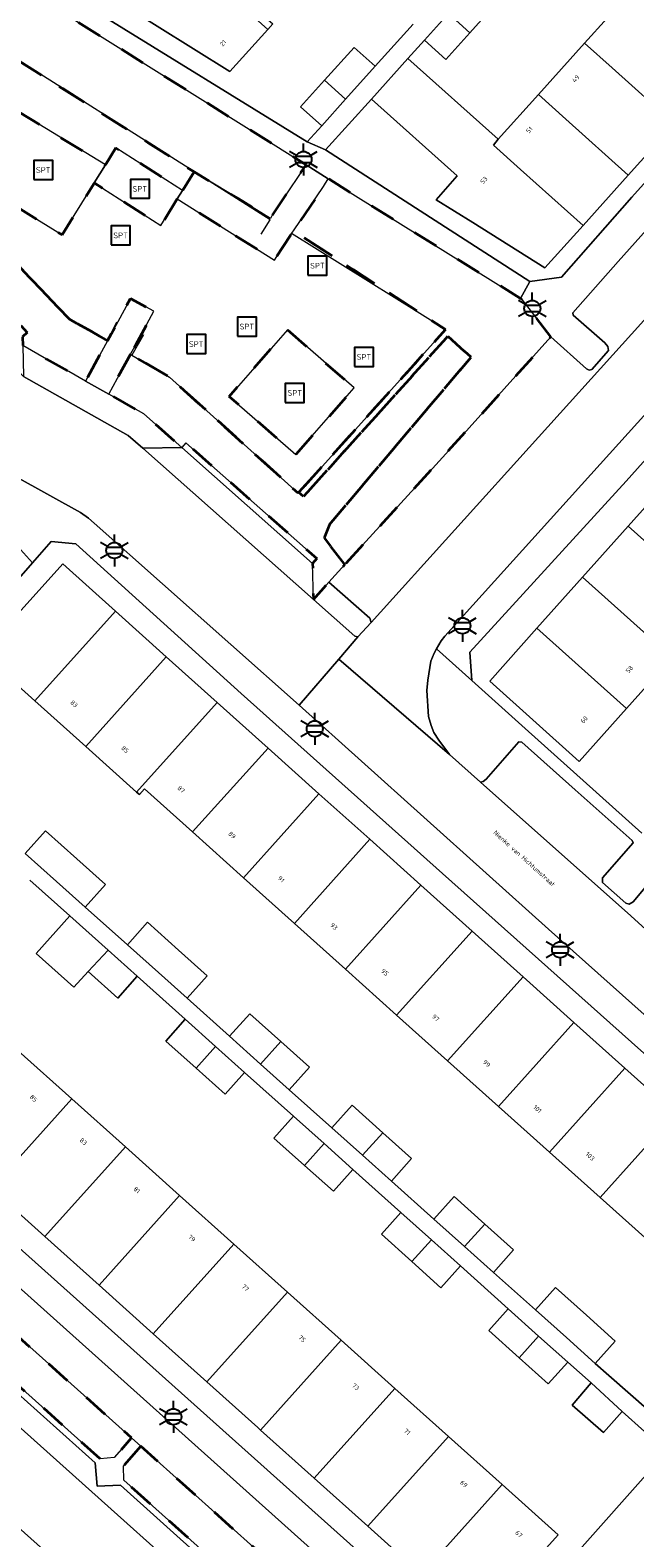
# Model space of a CAD drawing. Extents: x 105780 to 185197, y 477999 to 525027.
# Tile 13 of 256: x 105947 to 105994, y 478491 to 478611. Entities that reach past the tile are written whole.
import ezdxf
from ezdxf.enums import TextEntityAlignment as Align

# ---------------------------------------------------------------- set-up
doc = ezdxf.new("R2010")
doc.units = 0
doc.linetypes.add('XX-HIDDEN', pattern=[4, 2, -2])
for name, color, linetype, lineweight in [('B-GV-GR-MATERIAALGRENS-G', 252, 'XX-HIDDEN', 35), ('B-RO-IE-MEUBILAIR_WEGMEUBILAIR-S', 252, 'Continuous', 25), ('B-RO-IE-TERREINAFSCHEIDING_KUNSTMATIG_HEKWERK-G', 252, 'IE-TERREINAFSCHEIDING-KUNSTMATIG', 18), ('B-XX-KG-KADASTRAAL_BEBOUWING-G', 252, 'Continuous', 20), ('B1-WE-OG-BEBOUWING-T18', 7, 'Continuous', 18), ('B1-WE-OG-TERREIN_ERF-GV', 252, 'Continuous', 18), ('B1-WE-OG-TOPOGRAFIE-T18', 10, 'Continuous', 18), ('B1-WE-VH-VERHARDING_ASFALT-GV', 252, 'Continuous', 18), ('B1-WE-VH-VERHARDING_BETON-GV', 252, 'Continuous', 18), ('B1-WE-VH-VERHARDING_BETONSTRAATSTEEN-GV', 252, 'Continuous', 18), ('B1-WE-VH-VERHARDING_TEGEL-GV', 252, 'Continuous', 18)]:
    doc.layers.add(name, color=color, linetype=linetype, lineweight=lineweight)
doc.styles.add('NLCS-ISO', font='NLCS-ISO.ttf')
doc.styles.add('NLCS-ISO-M200-T18', font='NLCS-ISO.ttf', dxfattribs={"height": 0.36})
doc.linetypes.add('IE-TERREINAFSCHEIDING-KUNSTMATIG', pattern='A,4,[82,NLCS.SHX,S=0.75,R=90,X=0,Y=0],4,-2', length=10)

# ---------------------------------------------------------------- blocks, each defined once
blk = doc.blocks.new('B-SIE-WEG_LICHTMAST-SO')
at = {"ltscale": 0.1}
for p, q in [((0, 1.27), (0, 2.53)), ((-1.1, 0.63), (-2.19, 1.27)), ((1.1, 0.63), (2.19, 1.27)), ((-1.1, -0.63), (-2.19, -1.27)), ((0, -1.27), (0, -2.53)), ((1.1, -0.63), (2.19, -1.27))]:
    blk.add_line(p, q, dxfattribs=at)
at = {"flags": 128}
for points in [[(-1.16, 0.5), (1.16, 0.5)], [(-1.16, -0.5), (1.16, -0.5)]]:
    blk.add_lwpolyline(points, dxfattribs=at)
at = {"ltscale": 0.1}
blk.add_circle((0, 0), 1.27, dxfattribs=at)
at = {"style": 'NLCS-ISO'}
blk.add_attdef('TYPE', text='', height=1.8, dxfattribs=at).set_placement((0, 2.53), align=Align.BOTTOM_CENTER)
blk = doc.blocks.new('SIE-WEG_SPEELTOESTEL-SO')
at = {"flags": 128}
blk.add_lwpolyline([(-0.75, -0.75), (0.75, -0.75), (0.75, 0.75), (-0.75, 0.75)], close=True, dxfattribs=at)
at = {"style": 'NLCS-ISO'}
blk.add_text('SPT', height=0.45, dxfattribs=at).set_placement((0, 0), align=Align.MIDDLE_CENTER)

msp = doc.modelspace()

# ---------------------------------------------------------------- linework, layer by layer
at = {"layer": 'B-GV-GR-MATERIAALGRENS-G', "flags": 128}
for points in [[(105919.553, 478630.513), (105913.404, 478634.267), (105912.294, 478621.137), (105912.185, 478619.855), (105911.937, 478616.726), (105916.429, 478614.744), (105917.104, 478614.023), (105919.923, 478614.089), (105920.288, 478614.431), (105928.677, 478605.488), (105932.425, 478605.882), (105932.217, 478606.101), (105938.255, 478612.859), (105938.707, 478612.572), (105959.538, 478599.356), (105963.018, 478597.24), (105965.579, 478595.683), (105965.719, 478595.922), (105967.988, 478599.314), (105968.39, 478599.915)], [(105961.632, 478595.056), (105958.199, 478597.216), (105956.917, 478595.108), (105951.651, 478598.484), (105951.605, 478598.408), (105949.121, 478594.367), (105942.3, 478598.559), (105941.298, 478597.575), (105934.795, 478603.797), (105938.254, 478607.41), (105944.226, 478601.693), (105945.703, 478604.097), (105952.525, 478599.905), (105953.357, 478601.269), (105958.623, 478597.893), (105959.538, 478599.356), (105938.707, 478612.572), (105938.255, 478612.859), (105932.217, 478606.101), (105932.425, 478605.882), (105932.488, 478605.815), (105934.598, 478603.591), (105949.677, 478587.697), (105951.485, 478586.696), (105952.688, 478585.992), (105953.007, 478586.577), (105954.513, 478589.345), (105956.358, 478588.341), (105954.867, 478585.602), (105954.502, 478584.931), (105957.607, 478583.113), (105967.759, 478573.942), (105967.809, 478573.997), (105979.423, 478586.884), (105968.542, 478593.945), (105967.406, 478594.682), (105967.248, 478594.488), (105966.535, 478593.386), (105965.884, 478592.38)], [(105934.598, 478603.591), (105932.488, 478605.815), (105932.425, 478605.882), (105928.677, 478605.488), (105946.344, 478586.656), (105945.98, 478586.313), (105945.996, 478585.609), (105947.876, 478584.549), (105949.623, 478583.564), (105950.958, 478582.811), (105952.688, 478585.992), (105951.485, 478586.696), (105949.677, 478587.697)], [(105985.454, 478589.272), (105985.339, 478589.344), (105970.148, 478598.819), (105969.759, 478598.201), (105967.406, 478594.682), (105968.542, 478593.945), (105979.423, 478586.884), (105967.809, 478573.997), (105968.182, 478573.663), (105979.612, 478586.352), (105981.435, 478584.692), (105970.242, 478571.453), (105969.835, 478570.401), (105971.461, 478568.288), (105978.655, 478576.186), (105979.431, 478577.049), (105987.751, 478586.296)], [(105954.502, 478584.931), (105952.787, 478581.78), (105955.559, 478580.217), (105958.561, 478577.556), (105958.892, 478577.93), (105969.238, 478568.759), (105968.906, 478568.384), (105968.973, 478565.519), (105970.188, 478566.89), (105971.461, 478568.288), (105969.835, 478570.401), (105970.242, 478571.453), (105981.435, 478584.692), (105979.612, 478586.352), (105968.182, 478573.663), (105967.809, 478573.997), (105967.759, 478573.942), (105957.607, 478583.113)], [(105966.913, 478586.861), (105972.19, 478582.262), (105967.591, 478576.985), (105962.314, 478581.584)], [(105933.448, 478518.094), (105932.076, 478516.602), (105932.123, 478515.447), (105952.111, 478497.521), (105953.224, 478497.642), (105954.596, 478499.176)], [(105955.331, 478498.518), (105953.946, 478496.951), (105953.981, 478495.843), (105973.66, 478478.179), (105973.332, 478477.797), (105975.19, 478476.126), (105977.355, 478478.494), (105977.481, 478478.653)]]:
    msp.add_lwpolyline(points, close=True, dxfattribs=at)
at = {"layer": 'B-RO-IE-TERREINAFSCHEIDING_KUNSTMATIG_HEKWERK-G', "flags": 128}
for points in [[(105964.836, 478594.442), (105965.565, 478595.568), (105938.255, 478612.859), (105932.217, 478606.101), (105949.677, 478587.697), (105952.688, 478585.992), (105953.438, 478587.482)], [(105955.552, 478586.462), (105954.609, 478584.867), (105957.607, 478583.113), (105967.759, 478573.942), (105979.423, 478586.884), (105967.248, 478594.488), (105966.535, 478593.386)]]:
    msp.add_lwpolyline(points, dxfattribs=at)
at = {"layer": 'B-XX-KG-KADASTRAAL_BEBOUWING-G', "flags": 128}
for points in [[(105957.906, 478617.318), (105953.755, 478612.69), (105962.358, 478607.29), (105965.358, 478610.635)], [(105981.964, 478614.477), (105979.644, 478611.89), (105981.33, 478610.37), (105983.654, 478612.962)], [(105994.052, 478613.59), (105990.408, 478609.538), (105992.582, 478607.583), (105997.511, 478603.15), (106000, 478605.918), (106001.162, 478607.214), (106000, 478608.256), (105996.229, 478611.638)], [(105981.33, 478610.37), (105979.644, 478611.89), (105977.745, 478609.772), (105979.434, 478608.257)], [(105973.855, 478607.711), (105972.187, 478609.213), (105969.845, 478606.611), (105971.516, 478605.113)], [(105990.408, 478609.538), (105986.764, 478605.485), (105988.937, 478603.53), (105993.866, 478599.098), (105997.511, 478603.15), (105992.582, 478607.583)], [(105983.581, 478601.944), (105976.445, 478608.323), (105973.564, 478605.122), (105980.348, 478599.034), (105978.675, 478597.16), (105981.574, 478595.342), (105987.274, 478591.768), (105990.289, 478595.12), (105985.36, 478599.552), (105983.21, 478601.486)], [(105971.516, 478605.113), (105969.845, 478606.611), (105967.958, 478604.516), (105969.626, 478603.014)], [(105986.764, 478605.485), (105983.581, 478601.944), (105983.21, 478601.486), (105985.36, 478599.552), (105990.289, 478595.12), (105993.866, 478599.098), (105988.937, 478603.53)], [(105997.481, 478575.363), (105993.871, 478571.325), (106000, 478565.828), (106000.962, 478564.965), (106004.579, 478568.997), (106000, 478573.104)], [(105993.871, 478571.325), (105990.261, 478567.286), (105997.347, 478560.932), (106000, 478563.892), (106000.962, 478564.965), (106000, 478565.828)], [(105953.324, 478564.593), (105949.151, 478568.339), (105942.763, 478561.25), (105946.953, 478557.494)], [(105990.261, 478567.286), (105986.651, 478563.248), (105993.732, 478556.899), (105997.347, 478560.932)], [(105957.338, 478560.992), (105953.324, 478564.593), (105946.953, 478557.494), (105950.971, 478553.892)], [(105986.651, 478563.248), (105982.909, 478559.062), (105989.98, 478552.713), (105993.732, 478556.899)], [(105961.357, 478557.384), (105957.338, 478560.992), (105950.971, 478553.892), (105954.992, 478550.286)], [(105965.388, 478553.767), (105961.357, 478557.384), (105954.992, 478550.286), (105955.214, 478550.087), (105955.626, 478550.528), (105959.413, 478547.129)], [(105969.41, 478550.157), (105965.388, 478553.767), (105959.413, 478547.129), (105963.446, 478543.508)], [(105973.432, 478546.547), (105969.41, 478550.157), (105963.446, 478543.508), (105967.468, 478539.898)], [(105946.182, 478545.432), (105948.653, 478543.219), (105950.928, 478541.183), (105952.528, 478542.971), (105950.257, 478545.007), (105947.784, 478547.222)], [(105977.477, 478542.917), (105973.432, 478546.547), (105967.468, 478539.898), (105971.512, 478536.267)], [(105981.517, 478539.291), (105977.477, 478542.917), (105971.512, 478536.267), (105975.55, 478532.643)], [(105952.75, 478537.771), (105949.72, 478540.49), (105947.049, 478537.513), (105950.034, 478534.835), (105951.16, 478536.091)], [(105954.266, 478538.195), (105956.717, 478536), (105958.982, 478533.973), (105960.579, 478535.757), (105958.317, 478537.783), (105955.865, 478539.981)], [(105985.545, 478535.676), (105981.517, 478539.291), (105975.55, 478532.643), (105979.578, 478529.028)], [(105952.75, 478537.771), (105951.16, 478536.091), (105953.505, 478533.988), (105955.049, 478535.709)], [(105989.572, 478532.062), (105985.545, 478535.676), (105979.578, 478529.028), (105983.605, 478525.412)], [(105958.846, 478532.303), (105957.301, 478530.582), (105959.692, 478528.437), (105961.236, 478530.159)], [(105962.35, 478530.958), (105964.799, 478528.765), (105966.395, 478530.544), (105963.945, 478532.74)], [(105993.6, 478528.447), (105989.572, 478532.062), (105983.605, 478525.412), (105987.632, 478521.798)], [(105961.236, 478530.159), (105959.692, 478528.437), (105961.991, 478526.375), (105963.535, 478528.097)], [(105966.395, 478530.544), (105964.799, 478528.765), (105967.066, 478526.736), (105968.659, 478528.516)], [(105949.863, 478526.013), (105945.619, 478529.819), (105939.25, 478522.716), (105943.493, 478518.911)], [(105997.615, 478524.843), (105993.6, 478528.447), (105987.632, 478521.798), (105991.649, 478518.191)], [(105954.106, 478522.208), (105949.863, 478526.013), (105943.493, 478518.911), (105947.736, 478515.105)], [(105970.433, 478523.721), (105972.863, 478521.546), (105974.456, 478523.322), (105972.026, 478525.5)], [(105967.398, 478524.631), (105965.854, 478522.909), (105968.268, 478520.744), (105969.812, 478522.465)], [(106001.635, 478521.237), (106000, 478522.703), (105997.615, 478524.843), (105991.649, 478518.191), (105995.668, 478514.583)], [(105974.456, 478523.322), (105972.863, 478521.546), (105975.142, 478519.506), (105976.732, 478521.282)], [(105958.394, 478518.362), (105954.106, 478522.208), (105947.736, 478515.105), (105952.025, 478511.259)], [(105969.812, 478522.465), (105968.268, 478520.744), (105970.551, 478518.696), (105972.095, 478520.417)], [(105962.683, 478514.516), (105958.394, 478518.362), (105952.025, 478511.259), (105956.313, 478507.413)], [(105978.502, 478516.497), (105980.926, 478514.327), (105982.516, 478516.099), (105980.091, 478518.272)], [(105975.892, 478517.012), (105974.347, 478515.29), (105976.754, 478513.131), (105978.298, 478514.853)], [(105982.516, 478516.099), (105980.926, 478514.327), (105983.211, 478512.282), (105984.798, 478514.054)], [(105966.926, 478510.711), (105962.683, 478514.516), (105956.313, 478507.413), (105960.556, 478503.608)], [(105978.298, 478514.853), (105976.754, 478513.131), (105979.059, 478511.063), (105980.604, 478512.785)], [(105986.526, 478509.314), (105988.976, 478507.12), (105991.258, 478505.078), (105992.841, 478506.847), (105990.562, 478508.889), (105988.112, 478511.085)], [(105971.17, 478506.905), (105966.926, 478510.711), (105960.556, 478503.608), (105964.579, 478500), (105964.8, 478499.802)], [(105984.377, 478509.399), (105982.833, 478507.678), (105985.239, 478505.52), (105986.783, 478507.241)], [(105986.783, 478507.241), (105985.239, 478505.52), (105987.545, 478503.451), (105989.089, 478505.172)], [(105975.413, 478503.1), (105971.17, 478506.905), (105964.8, 478499.802), (105969.043, 478495.997)], [(105979.656, 478499.295), (105975.413, 478503.1), (105969.043, 478495.997), (105973.286, 478492.191)], [(105990.922, 478503.528), (105989.421, 478501.768), (105991.911, 478499.601), (105993.374, 478501.264)], [(105983.9, 478495.489), (105979.656, 478499.295), (105973.286, 478492.191), (105977.53, 478488.385)], [(105983.9, 478495.489), (105977.53, 478488.385), (105981.959, 478484.413), (105988.33, 478491.516)]]:
    msp.add_lwpolyline(points, close=True, dxfattribs=at)
at = {"layer": 'B1-WE-OG-TERREIN_ERF-GV', "flags": 128}
for points in [[(105972.285, 478619.064), (105968.646, 478615.007), (105965.406, 478611.394), (105965.757, 478611.08), (105965.358, 478610.635), (105962.358, 478607.29), (105953.755, 478612.69), (105957.906, 478617.318), (105961.544, 478621.376), (105965.183, 478625.433), (105968.822, 478629.491), (105972.461, 478633.549), (105976.1, 478637.606), (105979.739, 478641.664), (105983.377, 478645.721), (105987.15, 478649.928), (105994.252, 478643.557), (105990.48, 478639.352), (105986.841, 478635.294), (105983.202, 478631.237), (105979.563, 478627.179), (105975.924, 478623.122)], [(106015.427, 478581.094), (106011.811, 478577.062), (106008.195, 478573.03), (106004.579, 478568.997), (106000.962, 478564.965), (106000, 478563.892), (105997.347, 478560.932), (105993.732, 478556.899), (105989.98, 478552.713), (105982.909, 478559.062), (105986.651, 478563.248), (105990.261, 478567.286), (105993.871, 478571.325), (105997.481, 478575.363), (106000, 478578.181), (106001.092, 478579.399), (106004.709, 478583.432), (106008.325, 478587.464), (106011.941, 478591.496), (106015.557, 478595.529), (106019.307, 478599.71), (106026.409, 478593.34), (106022.66, 478589.159), (106019.044, 478585.127)]]:
    msp.add_lwpolyline(points, close=True, dxfattribs=at)
for points in [[(106004.801, 478611.271), (106001.162, 478607.214), (106000, 478605.918), (105997.511, 478603.15), (105993.866, 478599.098), (105990.289, 478595.12), (105987.274, 478591.768), (105981.574, 478595.342), (105978.675, 478597.16), (105980.348, 478599.034), (105973.564, 478605.122), (105969.941, 478601.097), (105986.091, 478590.685), (105988.581, 478591.031), (105994.143, 478597.346), (106000, 478603.882), (106015.063, 478620.691)], [(105983.654, 478612.962), (105981.33, 478610.37), (105979.434, 478608.257), (105977.745, 478609.772), (105976.445, 478608.323), (105983.581, 478601.944), (105986.764, 478605.485), (105990.408, 478609.538), (105994.052, 478613.59)], [(105952.073, 478611.87), (105968.476, 478601.736), (105969.626, 478603.014), (105967.958, 478604.516), (105969.845, 478606.611), (105972.187, 478609.213), (105973.855, 478607.711), (105976.852, 478611.041)], [(106000, 478581.921), (105993.701, 478574.884), (105981.339, 478561.354), (105981.507, 478559.105), (105985.972, 478555.09), (105990.312, 478551.188), (105994.941, 478547.027)], [(106000, 478525.251), (105979.188, 478543.846), (105963.256, 478558.08), (105950.191, 478569.929), (105948.25, 478570.121), (105946.759, 478568.417), (105935.372, 478555.399)], [(105995.668, 478514.583), (105991.649, 478518.191), (105987.632, 478521.798), (105983.605, 478525.412), (105979.578, 478529.028), (105975.55, 478532.643), (105971.512, 478536.267), (105967.468, 478539.898), (105963.446, 478543.508), (105959.413, 478547.129), (105955.626, 478550.528), (105955.214, 478550.087), (105954.992, 478550.286), (105950.971, 478553.892), (105946.953, 478557.494), (105942.763, 478561.25), (105949.151, 478568.339), (105953.324, 478564.593), (105957.338, 478560.992), (105961.357, 478557.384), (105965.388, 478553.767), (105969.41, 478550.157), (105973.432, 478546.547), (105977.477, 478542.917), (105981.517, 478539.291), (105985.545, 478535.676), (105989.572, 478532.062), (105993.6, 478528.447), (105997.615, 478524.843)], [(105946.182, 478545.432), (105947.784, 478547.222), (105950.257, 478545.007), (105952.528, 478542.971), (105950.928, 478541.183), (105954.266, 478538.195), (105955.865, 478539.981), (105958.317, 478537.783), (105960.579, 478535.757), (105958.982, 478533.973), (105962.35, 478530.958), (105963.945, 478532.74), (105966.395, 478530.544), (105968.659, 478528.516), (105967.066, 478526.736), (105970.433, 478523.721), (105972.026, 478525.5), (105974.456, 478523.322), (105976.732, 478521.282), (105975.142, 478519.506), (105978.502, 478516.497), (105980.091, 478518.272), (105982.516, 478516.099), (105984.798, 478514.054), (105983.211, 478512.282), (105986.526, 478509.314), (105988.112, 478511.085), (105990.562, 478508.889), (105992.841, 478506.847), (105991.258, 478505.078), (105992.338, 478504.111), (105995.534, 478501.296)], [(105983.131, 478482.571), (105996.904, 478498.102), (105993.374, 478501.264), (105991.911, 478499.601), (105989.421, 478501.768), (105990.922, 478503.528), (105989.089, 478505.172), (105987.545, 478503.451), (105985.239, 478505.52), (105982.833, 478507.678), (105984.377, 478509.399), (105980.604, 478512.785), (105979.059, 478511.063), (105976.754, 478513.131), (105974.347, 478515.29), (105975.892, 478517.012), (105972.095, 478520.417), (105970.551, 478518.696), (105968.268, 478520.744), (105965.854, 478522.909), (105967.398, 478524.631), (105963.535, 478528.097), (105961.991, 478526.375), (105959.692, 478528.437), (105957.301, 478530.582), (105958.846, 478532.303), (105955.049, 478535.709), (105953.505, 478533.988), (105951.16, 478536.091), (105950.034, 478534.835), (105947.049, 478537.513), (105949.72, 478540.49), (105946.563, 478543.322)], [(105945.619, 478529.819), (105949.863, 478526.013), (105954.106, 478522.208), (105958.394, 478518.362), (105962.683, 478514.516), (105966.926, 478510.711), (105971.17, 478506.905), (105975.413, 478503.1), (105979.656, 478499.295), (105983.9, 478495.489), (105988.33, 478491.516), (105981.959, 478484.413)], [(105977.53, 478488.385), (105973.286, 478492.191), (105969.043, 478495.997), (105964.8, 478499.802), (105964.579, 478500), (105960.556, 478503.608), (105956.313, 478507.413), (105952.025, 478511.259), (105947.736, 478515.105), (105943.493, 478518.911)], [(105942.176, 478517.366), (105981.157, 478482.465)]]:
    msp.add_lwpolyline(points, dxfattribs=at)
at = {"layer": 'B1-WE-VH-VERHARDING_ASFALT-GV', "flags": 128}
msp.add_lwpolyline([(106018.401, 478613.654), (106003.371, 478596.811), (106000, 478593.033), (105973.548, 478563.706), (105972.478, 478562.566), (105970.972, 478560.805), (105979.746, 478553.264), (105978.888, 478554.388), (105978.505, 478554.991), (105978.276, 478555.563), (105978.07, 478556.26), (105977.94, 478558.329), (105978.015, 478559.136), (105978.257, 478560.649), (105978.513, 478561.273), (105978.715, 478561.616), (105979.087, 478562.248), (105979.365, 478562.634), (106000, 478585.501), (106007.79, 478594.159), (106009.599, 478596.191), (106030.722, 478619.908)], dxfattribs=at)
for points in [[(105927.084, 478527.766), (105879.093, 478570.78), (105877.1, 478568.555), (105897.135, 478550.629), (105897.948, 478549.896), (105914.536, 478534.955), (105915.289, 478534.278), (105919.795, 478530.219), (105932.701, 478518.758), (105933.448, 478518.094), (105954.596, 478499.176), (105955.331, 478498.518), (105977.481, 478478.653), (105977.355, 478478.494), (105978.095, 478477.823), (105980.409, 478479.971)], [(105982.19, 478551.068), (105979.746, 478553.264), (105970.972, 478560.805), (105967.853, 478557.157), (105987.573, 478539.438), (106000, 478528.342), (106004.528, 478524.299), (106007.867, 478527.961), (106004.991, 478530.57), (106000, 478535.096), (105994.062, 478540.482)], [(105937.994, 478506.979), (105934.042, 478502.485), (105950.904, 478487.385), (105980.251, 478461.081), (105980.613, 478460.756), (105984.566, 478465.237), (105983.659, 478466.045)]]:
    msp.add_lwpolyline(points, close=True, dxfattribs=at)
at = {"layer": 'B1-WE-VH-VERHARDING_BETON-GV', "flags": 128}
msp.add_lwpolyline([(105954.867, 478585.602), (105956.358, 478588.341), (105954.513, 478589.345), (105953.007, 478586.577), (105952.688, 478585.992), (105950.958, 478582.811), (105952.787, 478581.78), (105954.502, 478584.931)], close=True, dxfattribs=at)
at = {"layer": 'B1-WE-VH-VERHARDING_BETONSTRAATSTEEN-GV', "flags": 128}
for points in [[(105937.774, 478620.845), (105930.867, 478625.177), (105914.087, 478635.724), (105912.726, 478636.579), (105895.87, 478647.173), (105895.075, 478645.764), (105900.839, 478642.191), (105902.324, 478641.27), (105909.797, 478636.462), (105912.021, 478635.109), (105913.404, 478634.267), (105919.553, 478630.513), (105968.39, 478599.915), (105970.148, 478598.819), (105985.339, 478589.344), (105986.091, 478590.685), (105969.941, 478601.097), (105968.476, 478601.736), (105952.073, 478611.87), (105948.147, 478614.368), (105942.452, 478617.915)], [(105958.561, 478577.556), (105955.476, 478577.484), (105968.973, 478565.519), (105968.906, 478568.384)], [(105970.188, 478566.89), (105968.973, 478565.519), (105972.242, 478562.621), (105972.478, 478562.566), (105973.548, 478563.706), (105973.425, 478564.046)], [(105896.332, 478546.848), (105894.48, 478546.795), (105894.28, 478548.727), (105878.761, 478562.655), (105876.335, 478562.25), (105919.555, 478523.507), (105931.152, 478513.111), (105937.994, 478506.979), (105983.659, 478466.045), (105983.644, 478468.742), (105975.974, 478475.422), (105975.19, 478476.126), (105973.332, 478477.797), (105953.715, 478495.429), (105951.882, 478495.358), (105951.706, 478497.214), (105931.818, 478515.031), (105930.023, 478514.981), (105929.846, 478516.856), (105921.83, 478524.081), (105913.704, 478531.404), (105911.838, 478531.236), (105911.702, 478533.037)], [(105996.523, 478544.321), (105994.266, 478541.591), (105993.93, 478541.422), (105993.668, 478541.495), (105991.819, 478543.135), (105991.839, 478543.5), (105994.248, 478546.256), (105994.171, 478546.453), (105989.672, 478550.468), (105985.454, 478554.231), (105985.224, 478554.258), (105982.624, 478551.31), (105982.403, 478551.127), (105982.19, 478551.068), (105994.062, 478540.482), (106000, 478535.096), (106004.991, 478530.57), (106007.867, 478527.961), (106007.978, 478528.445), (106010.731, 478531.582), (106004.736, 478536.957), (106000, 478541.203)]]:
    msp.add_lwpolyline(points, close=True, dxfattribs=at)
for points in [[(105902.103, 478613.101), (105913.226, 478608.137), (105942.343, 478576.956), (105942.532, 478576.802), (105942.775, 478576.709), (105950.558, 478572.404), (105951.183, 478571.947), (105951.63, 478571.551), (105967.853, 478557.157), (105970.972, 478560.805), (105972.478, 478562.566), (105972.242, 478562.621), (105968.973, 478565.519), (105955.476, 478577.484), (105954.333, 478578.497), (105946.053, 478583.166), (105931.204, 478598.953), (105930.624, 478599.57), (105917.104, 478614.023)], [(106000, 478600.012), (105993.061, 478592.262), (105989.475, 478588.207), (105989.522, 478588.008), (105992.01, 478585.825), (105992.254, 478585.531), (105992.297, 478585.237), (105990.994, 478583.72), (105990.777, 478583.662), (105990.561, 478583.766), (105987.751, 478586.296), (105979.431, 478577.049), (105978.655, 478576.186), (105971.461, 478568.288), (105970.188, 478566.89), (105973.425, 478564.046), (105973.548, 478563.706), (106000, 478593.033)]]:
    msp.add_lwpolyline(points, dxfattribs=at)
at = {"layer": 'B1-WE-VH-VERHARDING_TEGEL-GV', "flags": 128}
for points in [[(105880.355, 478632.421), (105905.059, 478606.228), (105907.662, 478603.475), (105909.706, 478605.623), (105911.704, 478605.835), (105918.588, 478598.589), (105940.654, 478575.042), (105944.41, 478571.033), (105945.816, 478569.467), (105946.759, 478568.417), (105948.25, 478570.121), (105950.191, 478569.929), (105963.256, 478558.08), (105979.188, 478543.846), (106000, 478525.251)], [(106030.722, 478619.908), (106009.599, 478596.191), (106007.79, 478594.159), (106000, 478585.501), (105979.365, 478562.634), (105979.087, 478562.248), (105978.715, 478561.616), (105981.507, 478559.105), (105981.339, 478561.354), (105993.701, 478574.884), (106000, 478581.921), (106017.201, 478601.139), (106018.877, 478601.278), (106019.019, 478601.149), (106020.612, 478602.95), (106023.716, 478606.46), (106027.174, 478610.37), (106029.972, 478613.533)], [(106000, 478528.342), (105987.573, 478539.438), (105967.853, 478557.157), (105951.63, 478571.551), (105951.183, 478571.947), (105950.558, 478572.404), (105942.775, 478576.709), (105942.532, 478576.802), (105942.343, 478576.956), (105913.226, 478608.137), (105902.103, 478613.101)], [(105976.852, 478611.041), (105973.855, 478607.711), (105971.516, 478605.113), (105969.626, 478603.014), (105968.476, 478601.736), (105969.941, 478601.097), (105973.564, 478605.122), (105976.445, 478608.323), (105977.745, 478609.772), (105979.644, 478611.89)], [(106000, 478603.882), (105994.143, 478597.346), (105988.581, 478591.031), (105986.091, 478590.685), (105985.339, 478589.344), (105985.454, 478589.272), (105987.751, 478586.296), (105990.561, 478583.766), (105990.777, 478583.662), (105990.994, 478583.72), (105992.297, 478585.237), (105992.254, 478585.531), (105992.01, 478585.825), (105989.522, 478588.008), (105989.475, 478588.207), (105993.061, 478592.262), (106000, 478600.012)], [(105935.372, 478555.399), (105946.759, 478568.417), (105945.816, 478569.467)], [(105874.474, 478563.918), (105876.335, 478562.25), (105878.761, 478562.655), (105894.28, 478548.727), (105894.48, 478546.795), (105896.332, 478546.848), (105911.702, 478533.037), (105911.838, 478531.236), (105913.704, 478531.404), (105921.83, 478524.081), (105929.846, 478516.856), (105930.023, 478514.981), (105931.818, 478515.031), (105951.706, 478497.214), (105951.882, 478495.358), (105953.715, 478495.429), (105973.332, 478477.797)], [(105994.941, 478547.027), (105990.312, 478551.188), (105985.972, 478555.09), (105981.507, 478559.105), (105978.715, 478561.616), (105978.513, 478561.273), (105978.257, 478560.649), (105978.015, 478559.136), (105977.94, 478558.329), (105978.07, 478556.26), (105978.276, 478555.563), (105978.505, 478554.991), (105978.888, 478554.388), (105979.746, 478553.264), (105982.19, 478551.068), (105982.403, 478551.127), (105982.624, 478551.31), (105985.224, 478554.258), (105985.454, 478554.231), (105989.672, 478550.468), (105994.171, 478546.453), (105994.248, 478546.256), (105991.839, 478543.5), (105991.819, 478543.135), (105993.668, 478541.495), (105993.93, 478541.422), (105994.266, 478541.591), (105996.523, 478544.321)], [(105995.534, 478501.296), (105992.338, 478504.111), (105991.258, 478505.078), (105988.976, 478507.12), (105986.526, 478509.314), (105983.211, 478512.282), (105980.926, 478514.327), (105978.502, 478516.497), (105975.142, 478519.506), (105972.863, 478521.546), (105970.433, 478523.721), (105967.066, 478526.736), (105964.799, 478528.765), (105962.35, 478530.958), (105958.982, 478533.973), (105956.717, 478536), (105954.266, 478538.195), (105950.928, 478541.183), (105948.653, 478543.219), (105946.182, 478545.432)], [(105946.563, 478543.322), (105949.72, 478540.49), (105952.75, 478537.771), (105955.049, 478535.709), (105958.846, 478532.303), (105961.236, 478530.159), (105963.535, 478528.097), (105967.398, 478524.631), (105969.812, 478522.465), (105972.095, 478520.417), (105975.892, 478517.012), (105978.298, 478514.853), (105980.604, 478512.785), (105984.377, 478509.399), (105986.783, 478507.241), (105989.089, 478505.172), (105990.922, 478503.528), (105993.374, 478501.264), (105996.904, 478498.102)], [(106058.17, 478476.235), (106016.542, 478513.48), (106004.528, 478524.299), (106002.973, 478522.594), (106010.803, 478515.599), (106010.845, 478512.903), (106000, 478501.205), (105999.574, 478500.73), (105998.024, 478499.056), (105998.015, 478499.064), (105996.904, 478498.102), (105983.131, 478482.571)], [(105973.66, 478478.179), (105953.981, 478495.843), (105953.946, 478496.951), (105955.331, 478498.518), (105954.596, 478499.176), (105953.224, 478497.642), (105952.111, 478497.521), (105932.123, 478515.447)]]:
    msp.add_lwpolyline(points, dxfattribs=at)
for points in [[(105952.525, 478599.905), (105945.703, 478604.097), (105944.226, 478601.693), (105942.3, 478598.559), (105949.121, 478594.367), (105951.605, 478598.408), (105951.651, 478598.484)], [(105952.525, 478599.905), (105951.651, 478598.484), (105956.917, 478595.108), (105958.199, 478597.216), (105958.623, 478597.893), (105953.357, 478601.269)], [(105963.018, 478597.24), (105959.538, 478599.356), (105958.623, 478597.893), (105958.199, 478597.216), (105961.632, 478595.056), (105965.884, 478592.38), (105966.535, 478593.386), (105967.248, 478594.488), (105967.406, 478594.682), (105969.759, 478598.201), (105970.148, 478598.819), (105968.39, 478599.915), (105967.988, 478599.314), (105965.719, 478595.922), (105965.579, 478595.683)], [(105966.913, 478586.861), (105962.314, 478581.584), (105967.591, 478576.985), (105972.19, 478582.262)], [(105952.787, 478581.78), (105950.958, 478582.811), (105949.623, 478583.564), (105947.876, 478584.549), (105945.996, 478585.609), (105946.053, 478583.166), (105954.333, 478578.497), (105955.476, 478577.484), (105958.561, 478577.556), (105955.559, 478580.217)], [(105958.892, 478577.93), (105958.561, 478577.556), (105968.906, 478568.384), (105969.238, 478568.759)], [(105919.598, 478537.581), (105918.487, 478538.588), (105905.341, 478550.328), (105880.651, 478572.518), (105879.093, 478570.78), (105927.084, 478527.766), (105980.409, 478479.971), (105981.927, 478481.711), (105982.703, 478482.548), (105981.157, 478482.465), (105942.176, 478517.366)]]:
    msp.add_lwpolyline(points, close=True, dxfattribs=at)

# ---------------------------------------------------------------- block references
at = {"layer": 'B-RO-IE-MEUBILAIR_WEGMEUBILAIR-S', "xscale": 0.5, "yscale": 0.5, "zscale": 0.5}
for p in [(105968.188, 478600.347), (105986.28, 478588.553), (105953.235, 478569.405), (105980.756, 478563.444), (105969.078, 478555.292), (105988.481, 478537.805), (105957.898, 478500.852)]:
    msp.add_blockref('B-SIE-WEG_LICHTMAST-SO', p, dxfattribs=at)
at = {"layer": 'B-RO-IE-MEUBILAIR_WEGMEUBILAIR-S'}
for p in [(105947.609, 478599.506), (105955.252, 478598.018), (105953.73, 478594.332), (105969.291, 478591.937), (105963.713, 478587.118), (105959.705, 478585.733), (105972.967, 478584.713), (105967.502, 478581.871)]:
    msp.add_blockref('SIE-WEG_SPEELTOESTEL-SO', p, dxfattribs=at)

# ---------------------------------------------------------------- texts
at = {"layer": 'B1-WE-OG-BEBOUWING-T18', "style": 'NLCS-ISO-M200-T18'}
for s, rotation, p in [('21', 48.1, (105961.832, 478609.55)), ('49', 48, (105989.707, 478606.737)), ('51', 48, (105986.041, 478602.681)), ('53', 48, (105982.453, 478598.703)), ('58', 48.1, (105993.957, 478559.998)), ('83', 318.1, (105950.051, 478557.269)), ('60', 48.1, (105990.382, 478556.01)), ('85', 318.1, (105954.081, 478553.656)), ('87', 318.1, (105958.512, 478550.492)), ('89', 318.1, (105962.539, 478546.876)), ('91', 318.1, (105966.426, 478543.387)), ('93', 318.1, (105970.594, 478539.646)), ('95', 318.1, (105974.621, 478536.031)), ('97', 318.1, (105978.648, 478532.416)), ('99', 318.1, (105982.675, 478528.801)), ('85', 315, (105946.842, 478526.045)), ('101', 318.1, (105986.686, 478525.2)), ('83', 318.9, (105950.787, 478522.627)), ('103', 318.1, (105990.854, 478521.459)), ('81', 318.7, (105955.01, 478518.795)), ('79', 318.9, (105959.362, 478514.975)), ('77', 316.3, (105963.594, 478511.056)), ('75', 318, (105968.074, 478507.028)), ('73', 318, (105972.318, 478503.222)), ('71', 318.6, (105976.382, 478499.664)), ('69', 317.7, (105980.872, 478495.54)), ('67', 318.1, (105985.22, 478491.578))]:
    msp.add_text(s, height=0.36, rotation=rotation, dxfattribs=at).set_placement(p, align=Align.MIDDLE)
at = {"layer": 'B1-WE-OG-TOPOGRAFIE-T18', "style": 'NLCS-ISO-M200-T18'}
msp.add_text('Nienke van Hichtumstraat', height=0.36, rotation=318, dxfattribs=at).set_placement((105985.643, 478545.037), align=Align.MIDDLE)

doc.saveas('drawing.dxf')
